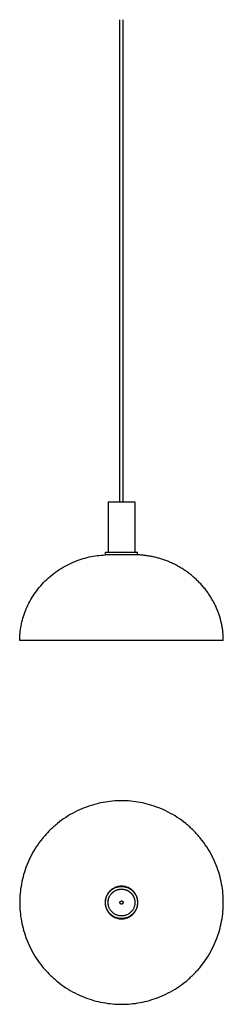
# Model space of a CAD drawing. Header units: millimetres. Extents: x 615 to 995, y 714 to 2552.
import ezdxf

# ---------------------------------------------------------------- set-up
doc = ezdxf.new("R2010")
doc.units = ezdxf.units.MM
doc.header["$MEASUREMENT"] = 0
doc.layers.add('Make2D$visible$lines', color=7, linetype='Continuous', true_color=0x000000)

msp = doc.modelspace()

# ---------------------------------------------------------------- linework, layer by layer
at = {"layer": 'Make2D$visible$lines'}
for points in [[(801.9, 1652.2), (801.9, 2102.3), (801.9, 2552.4)], [(807.9, 1652.2), (807.9, 2102.3), (807.9, 2552.4)], [(779.9, 1652.2), (779.9, 1652.2), (779.9, 1652.2)], [(779.9, 1652.2), (779.9, 1605.2), (779.9, 1558.2)], [(779.9, 1652.2), (804.9, 1652.2), (829.9, 1652.2)], [(829.9, 1652.2), (829.9, 1605.2), (829.9, 1558.2)], [(780.6, 1553.2), (777.5, 1553.2), (774.4, 1553.2)], [(774.8, 1553.2), (774.8, 1555.7), (774.8, 1558.2)], [(780.7, 1553.2), (780.6, 1553.2), (780.6, 1553.2)], [(781.5, 1553.2), (781.1, 1553.2), (780.7, 1553.2)], [(781.7, 1553.2), (781.6, 1553.2), (781.5, 1553.2)], [(782, 1553.2), (781.9, 1553.2), (781.7, 1553.2)], [(782.2, 1553.2), (782.1, 1553.2), (782, 1553.2)], [(782.6, 1553.2), (782.4, 1553.2), (782.2, 1553.2)], [(782.7, 1553.2), (782.6, 1553.2), (782.6, 1553.2)], [(784.2, 1553.2), (783.5, 1553.2), (782.7, 1553.2)], [(784.3, 1553.2), (784.3, 1553.2), (784.2, 1553.2)], [(785.3, 1553.2), (784.8, 1553.2), (784.3, 1553.2)], [(785.6, 1553.2), (785.5, 1553.2), (785.3, 1553.2)], [(787.8, 1553.2), (786.7, 1553.2), (785.6, 1553.2)], [(788.2, 1553.2), (788, 1553.2), (787.8, 1553.2)], [(788.4, 1553.2), (788.3, 1553.2), (788.2, 1553.2)], [(788.7, 1553.2), (788.6, 1553.2), (788.4, 1553.2)], [(789.1, 1553.2), (788.9, 1553.2), (788.7, 1553.2)], [(789.3, 1553.2), (789.2, 1553.2), (789.1, 1553.2)], [(791.1, 1553.2), (790.2, 1553.2), (789.3, 1553.2)], [(791.5, 1553.2), (791.3, 1553.2), (791.1, 1553.2)], [(795.2, 1553.2), (793.4, 1553.2), (791.5, 1553.2)], [(795.7, 1553.2), (795.5, 1553.2), (795.2, 1553.2)], [(795.9, 1553.2), (795.8, 1553.2), (795.7, 1553.2)], [(796.3, 1553.2), (796.1, 1553.2), (795.9, 1553.2)], [(796.6, 1553.2), (796.5, 1553.2), (796.3, 1553.2)], [(797, 1553.2), (796.8, 1553.2), (796.6, 1553.2)], [(797.3, 1553.2), (797.1, 1553.2), (797, 1553.2)], [(797.6, 1553.2), (797.4, 1553.2), (797.3, 1553.2)], [(800.1, 1553.2), (798.8, 1553.2), (797.6, 1553.2)], [(800.7, 1553.2), (800.4, 1553.2), (800.1, 1553.2)], [(800.8, 1553.2), (800.7, 1553.2), (800.7, 1553.2)], [(801.3, 1553.2), (801, 1553.2), (800.8, 1553.2)], [(808.4, 1553.2), (804.9, 1553.2), (801.3, 1553.2)], [(808.9, 1553.2), (808.7, 1553.2), (808.4, 1553.2)], [(809, 1553.2), (809, 1553.2), (808.9, 1553.2)], [(809.6, 1553.2), (809.3, 1553.2), (809, 1553.2)], [(812.1, 1553.2), (810.9, 1553.2), (809.6, 1553.2)], [(812.4, 1553.2), (812.3, 1553.2), (812.1, 1553.2)], [(812.7, 1553.2), (812.6, 1553.2), (812.4, 1553.2)], [(813.1, 1553.2), (812.9, 1553.2), (812.7, 1553.2)], [(813.4, 1553.2), (813.2, 1553.2), (813.1, 1553.2)], [(813.8, 1553.2), (813.6, 1553.2), (813.4, 1553.2)], [(814, 1553.2), (813.9, 1553.2), (813.8, 1553.2)], [(814.5, 1553.2), (814.2, 1553.2), (814, 1553.2)], [(818.2, 1553.2), (816.3, 1553.2), (814.5, 1553.2)], [(818.6, 1553.2), (818.4, 1553.2), (818.2, 1553.2)], [(818.9, 1553.2), (818.7, 1553.2), (818.6, 1553.2)], [(819.3, 1553.2), (819.1, 1553.2), (818.9, 1553.2)], [(820.4, 1553.2), (819.9, 1553.2), (819.3, 1553.2)], [(820.6, 1553.2), (820.5, 1553.2), (820.4, 1553.2)], [(821, 1553.2), (820.8, 1553.2), (820.6, 1553.2)], [(821.2, 1553.2), (821.1, 1553.2), (821, 1553.2)], [(821.5, 1553.2), (821.4, 1553.2), (821.2, 1553.2)], [(821.9, 1553.2), (821.7, 1553.2), (821.5, 1553.2)], [(824.1, 1553.2), (823, 1553.2), (821.9, 1553.2)], [(824.3, 1553.2), (824.2, 1553.2), (824.1, 1553.2)], [(825.4, 1553.2), (824.9, 1553.2), (824.3, 1553.2)], [(825.5, 1553.2), (825.4, 1553.2), (825.4, 1553.2)], [(827, 1553.2), (826.2, 1553.2), (825.5, 1553.2)], [(827.1, 1553.2), (827, 1553.2), (827, 1553.2)], [(827.5, 1553.2), (827.3, 1553.2), (827.1, 1553.2)], [(827.6, 1553.2), (827.6, 1553.2), (827.5, 1553.2)], [(828, 1553.2), (827.8, 1553.2), (827.6, 1553.2)], [(828.1, 1553.2), (828.1, 1553.2), (828, 1553.2)], [(828.6, 1553.2), (828.4, 1553.2), (828.1, 1553.2)], [(828.9, 1553.2), (828.7, 1553.2), (828.6, 1553.2)], [(829, 1553.2), (828.9, 1553.2), (828.9, 1553.2)], [(829.1, 1553.2), (829, 1553.2), (829, 1553.2)], [(829.2, 1553.2), (829.1, 1553.2), (829.1, 1553.2)], [(829.4, 1553.2), (829.3, 1553.2), (829.2, 1553.2)], [(829.7, 1553.2), (829.5, 1553.2), (829.4, 1553.2)], [(829.8, 1553.2), (829.7, 1553.2), (829.7, 1553.2)], [(834.2, 1553.2), (832, 1553.2), (829.8, 1553.2)], [(834.3, 1553.2), (834.3, 1553.2), (834.2, 1553.2)], [(834.5, 1553.2), (834.4, 1553.2), (834.3, 1553.2)], [(834.6, 1553.2), (834.6, 1553.2), (834.5, 1553.2)], [(834.7, 1553.2), (834.7, 1553.2), (834.6, 1553.2)], [(834.8, 1553.2), (834.8, 1553.2), (834.7, 1553.2)], [(834.8, 1553.2), (834.8, 1555.7), (834.8, 1558.2)], [(994.9, 1393.6), (804.9, 1393.6), (614.9, 1393.6)]]:
    msp.add_open_spline(points, degree=2, dxfattribs=at)
msp.add_rational_spline([(614.9, 1393.6), (614.9, 1546.3), (774.4, 1553.2)], [1, 0.707106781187, 1], degree=2, dxfattribs=at)
for points, weights, knots in [([(774.8, 1558.2), (774.8, 1558.2), (804.8, 1558.2), (834.8, 1558.2), (834.8, 1558.2)], [0.990990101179, 0.707106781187, 1, 0.707106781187, 1], [77.926224, 77.926224, 77.926224, 117.502928, 117.502928, 157.079633, 157.079633, 157.079633]), ([(835.3, 1553.2), (835.3, 1553.2), (835.3, 1553.2), (835.3, 1553.2), (834.8, 1553.2)], [0.990990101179, 0.995423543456, 1, 0.962957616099, 0.935284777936], [582.588609, 582.588609, 582.588609, 587.175921, 587.175921, 624.306169, 624.306169, 624.306169]), ([(994.9, 1393.6), (994.9, 1422.8), (983.7, 1450.3), (971.5, 1480.3), (948.1, 1503.6), (924.8, 1527), (894.1, 1540), (865.9, 1551.9), (835.3, 1553.2)], [1, 0.926776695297, 0.890165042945, 0.853553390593, 0.853553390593, 0.853553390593, 0.890165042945, 0.876109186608, 0.890165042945], [0, 0, 0, 58.869499, 58.869499, 124.217028, 124.217028, 190.605359, 190.605359, 251.119339, 251.119339, 251.119339]), ([(614.9, 904.1), (614.9, 1094.1), (804.9, 1094.1), (994.9, 1094.1), (994.9, 904.1), (994.9, 714.1), (804.9, 714.1), (614.9, 714.1), (614.9, 904.1)], [1, 0.707106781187, 1, 0.707106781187, 1, 0.707106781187, 1, 0.707106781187, 1], [0, 0, 0, 298.451302, 298.451302, 596.902604, 596.902604, 895.353906, 895.353906, 1193.805208, 1193.805208, 1193.805208]), ([(774.4, 904.1), (774.4, 934.6), (804.9, 934.6), (835.3, 934.6), (835.3, 904.1), (835.3, 873.6), (804.9, 873.6), (774.4, 873.6), (774.4, 904.1)], [1, 0.707106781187, 1, 0.707106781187, 1, 0.707106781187, 1, 0.707106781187, 1], [0, 0, 0, 47.90012, 47.90012, 95.800241, 95.800241, 143.700361, 143.700361, 191.600481, 191.600481, 191.600481]), ([(834.8, 904.2), (834.8, 934.2), (804.8, 934.2), (774.8, 934.2), (774.8, 904.2), (774.8, 874.2), (804.8, 874.2), (834.8, 874.2), (834.8, 904.2)], [1, 0.707106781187, 1, 0.707106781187, 1, 0.707106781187, 1, 0.707106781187, 1], [0, 0, 0, 47.12389, 47.12389, 94.24778, 94.24778, 141.371669, 141.371669, 188.495559, 188.495559, 188.495559]), ([(780.1, 900.7), (779.8, 902.4), (779.8, 904.2), (779.8, 929.2), (804.8, 929.2), (823.8, 929.2), (828.9, 910.9)], [1, 0.997478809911, 1, 0.707106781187, 1, 0.796686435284, 1], [0, 0, 0, 3.551232, 3.551232, 42.82114, 42.82114, 75.271318, 75.271318, 75.271318]), ([(779.9, 904.1), (779.9, 879.1), (804.9, 879.1), (829.9, 879.1), (829.9, 904.1), (829.9, 929.1), (804.9, 929.1), (779.9, 929.1), (779.9, 904.1)], [1, 0.707106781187, 1, 0.707106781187, 1, 0.707106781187, 1, 0.707106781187, 1], [0, 0, 0, 39.269908, 39.269908, 78.539816, 78.539816, 117.809725, 117.809725, 157.079633, 157.079633, 157.079633]), ([(807.9, 904.1), (807.9, 907.1), (804.9, 907.1), (801.9, 907.1), (801.9, 904.1), (801.9, 901.1), (804.9, 901.1), (807.9, 901.1), (807.9, 904.1)], [1, 0.707106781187, 1, 0.707106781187, 1, 0.707106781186, 1, 0.707106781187, 1], [0, 0, 0, 4.712389, 4.712389, 9.424778, 9.424778, 14.137167, 14.137167, 18.849556, 18.849556, 18.849556])]:
    msp.add_rational_spline(points, weights, degree=2, knots=knots, dxfattribs=at)

doc.saveas('drawing.dxf')
